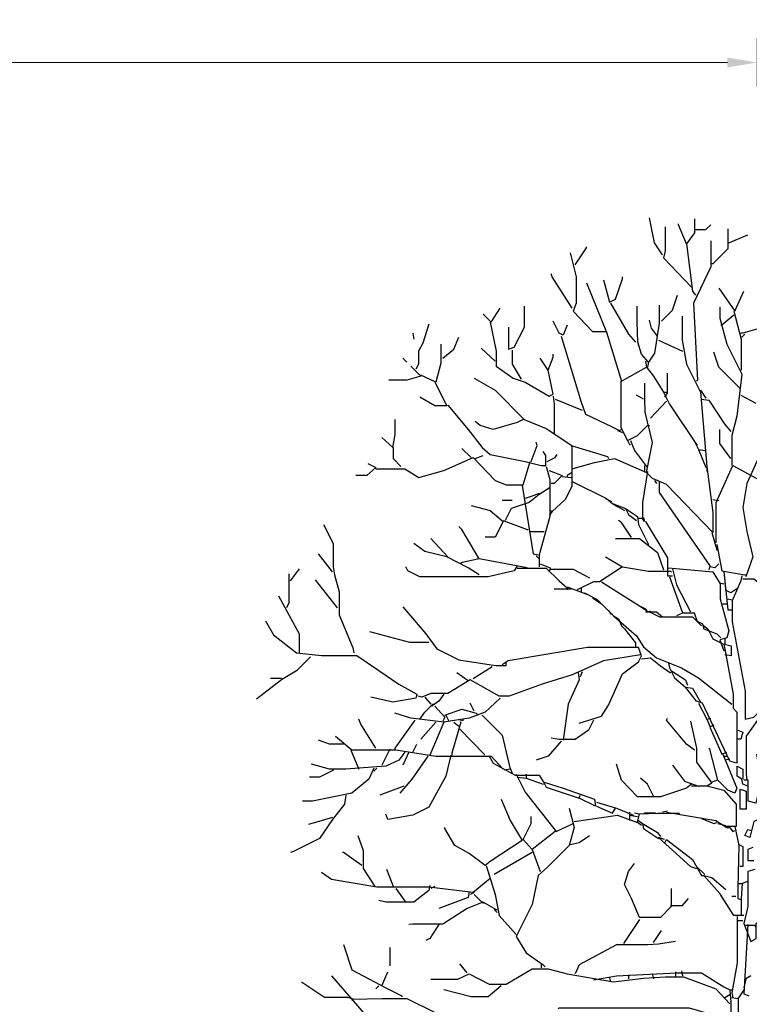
# Model space of a CAD drawing. Header units: metres. Extents: x 173015 to 189682, y 346605 to 348504.
# Tile 164 of 212: x 188937 to 188943, y 348436 to 348444. Entities that reach past the tile are written whole.
import ezdxf

# ---------------------------------------------------------------- set-up
doc = ezdxf.new("R2010")
doc.units = ezdxf.units.M
doc.header["$PDMODE"] = 35
doc.header["$PDSIZE"] = 0.075
doc.layers.add('B-ME-GR-BOOM-SD', color=252, linetype='Continuous', lineweight=25)
doc.layers.add('X-XX-AL-DETAIL1-M-B', color=252, linetype='Continuous', lineweight=18)
doc.styles.add('NLCS-ISO-M100-T25', font='NLCS-ISO.ttf', dxfattribs={"height": 0.25})
doc.dimstyles.new('NLCS-M100-T25-PIJL_L3_H2', dxfattribs={"dimscale": 0.1, "dimtxt": 2.5, "dimasz": 2.5, "dimexe": 2, "dimexo": 2, "dimgap": 0.7, "dimtad": 1, "dimdec": 3, "dimzin": 0, "dimdsep": 46, "dimtxsty": 'NLCS-ISO-M100-T25', "dimcen": 0, "dimdle": 2, "dimclrd": 256, "dimclre": 256, "dimclrt": 256, "dimazin": 0, "dimtfac": 1, "dimtdec": 3, "dimtofl": 0, "dimtmove": 0, "dimatfit": 3, "dimfxl": 2, "dimfxlon": 1, "dimtfillclr": 256, "dimtolj": 1, "dimtzin": 0, "dimlwd": -1, "dimlwe": -1, "dimarcsym": 0})

# ---------------------------------------------------------------- blocks, each defined once
blk = doc.blocks.new('*D47')
at = {"layer": 'Defpoints', "color": 0, "transparency": 16777216}
for p in [(188917.4566, 348443.9336), (188917.4566, 348425.9259), (188943.2266, 348425.9118)]:
    blk.add_point(p, dxfattribs=at)
at = {"layer": 'X-XX-AL-DETAIL1-M-B', "transparency": 16777216}
for p, q in [((188917.4566, 348443.7336), (188917.4566, 348444.1336)), ((188943.2266, 348443.7336), (188943.2266, 348444.1336)), ((188942.9766, 348443.9336), (188917.7066, 348443.9336))]:
    blk.add_line(p, q, dxfattribs=at)
for points in [[(188917.7066, 348443.9753), (188917.7066, 348443.8919), (188917.4566, 348443.9336)], [(188942.9766, 348443.9753), (188942.9766, 348443.8919), (188943.2266, 348443.9336)]]:
    blk.add_solid(points, dxfattribs=at)
at = {"layer": 'X-XX-AL-DETAIL1-M-B', "transparency": 16777216, "insert": (188930.3416, 348444.1286), "char_height": 0.25, "attachment_point": 5, "style": 'NLCS-ISO-M100-T25'}
blk.add_mtext('\\A1;Bos', dxfattribs=at)
blk = doc.blocks.new('SGR-BOOM_S02_D_ZIJ-D')
at = {"flags": 128}
for points in [[(-0.7651, 11.1487), (-0.8324, 11.2495), (-0.8744, 11.4597)], [(-0.4961, 11.4513), (-0.4961, 11.3336), (-0.5633, 11.2411), (-0.6306, 11.4009), (-0.6306, 11.4093)], [(-0.4877, 11.3631), (-0.4036, 11.3631), (-0.3615, 11.4009)], [(-0.7441, 11.3841), (-0.7441, 11.1823), (-0.7567, 11.1234), (-0.5213, 10.8796)], [(-0.2186, 11.3673), (-0.2186, 11.1991), (-0.3447, 11.073), (-0.3531, 11.073)], [(-0.2102, 11.2495), (-0.0504, 11.3168)], [(-0.5633, 11.2411), (-0.5129, 10.846), (-0.4877, 10.8123)], [(-0.3615, 11.2664), (-0.3615, 11.0478), (-0.5045, 10.7451), (-0.4708, 10.0977), (-0.4792, 10.0893)], [(-1.5386, 11.1655), (-1.4882, 10.9637), (-1.4882, 10.7451), (-1.5134, 10.6778), (-1.3537, 10.5055), (-1.2359, 10.5055)], [(-1.4966, 11.0646), (-1.4041, 11.2075), (-1.4041, 11.2159)], [(-1.5218, 10.703), (-1.69, 10.9637), (-1.6984, 10.9889)], [(-1.4041, 10.9132), (-1.2359, 10.5013), (-1.1098, 10.0893), (-0.8996, 10.207), (-0.8408, 10.1313), (-0.7567, 9.9968), (-0.7315, 9.9968)], [(-1.2612, 10.9385), (-1.2107, 10.7535), (-1.1603, 10.7787), (-1.1014, 10.9469), (-1.1014, 10.9637)], [(-0.2943, 10.8712), (-0.1597, 10.6778), (-0.0841, 10.846)], [(-1.2023, 10.7451), (-1.051, 10.4844), (-0.9921, 10.4172)], [(-0.7735, 10.5937), (-0.681, 10.6862), (-0.639, 10.8123)], [(-2.2701, 10.6526), (-2.2028, 10.5853), (-2.1272, 10.703)], [(-2.0557, 10.5433), (-2.0557, 10.3583), (-2.0095, 10.3751), (-1.9212, 10.5433), (-1.9212, 10.7199)], [(-0.7945, 10.7283), (-0.7945, 10.5769), (-0.8324, 10.3247), (-0.8828, 10.249), (-0.9417, 10.3163), (-0.9711, 10.4172), (-0.9774, 10.5853), (-0.9774, 10.7199)], [(-0.2859, 10.7115), (-0.2859, 10.619), (-0.227, 10.4004), (-0.1009, 10.1481), (-0.1429, 9.795), (-0.185, 9.6353), (-0.185, 9.383)], [(-0.1681, 10.6778), (-0.1051, 10.4424), (-0.1051, 10.1818)], [(-2.2112, 10.5853), (-2.1608, 10.3415), (-2.1608, 10.2154), (-2.0179, 10.1145), (-1.917, 10.0809), (-1.7152, 9.9632), (-1.6815, 9.98), (-1.7236, 10.1818), (-1.6815, 10.2911), (-1.6815, 10.3163)], [(-1.5638, 10.5601), (-1.5975, 10.476), (-1.6311, 10.4929), (-1.6815, 10.5937)], [(-0.6011, 10.6358), (-0.6011, 10.434), (-0.5633, 10.2322), (-0.4456, 9.9968), (-0.3952, 9.3746), (-0.3447, 8.9879), (-0.3447, 8.8197), (-0.7315, 9.2233), (-0.8492, 9.2737), (-0.8996, 9.3242), (-0.8492, 9.5764), (-0.9122, 9.8286), (-0.9143, 9.9379), (-0.9143, 10.0725)], [(-0.8071, 10.4676), (-0.8576, 10.5349), (-0.8744, 10.6022)], [(-0.1681, 10.6442), (-0.269, 10.5601), (-0.2774, 10.5601)], [(-2.8586, 10.4929), (-2.8502, 10.4424)], [(-2.7241, 10.5685), (-2.7746, 10.4088), (-2.8124, 10.3415), (-2.8124, 10.2322), (-2.8334, 10.1902)], [(0.0252, 10.5265), (-0.0925, 10.4929), (-0.1093, 10.4929)], [(-2.6064, 10.2827), (-2.5139, 10.3583), (-2.4719, 10.4592)], [(-1.6143, 10.4676), (-1.4461, 9.9127), (-1.4125, 9.8118), (-1.1939, 9.7109), (-1.1266, 9.6773), (-1.1098, 9.6857)], [(-0.7987, 10.434), (-0.597, 10.3415)], [(-0.0757, 10.4844), (-0.1009, 10.4592)], [(-2.6232, 10.4004), (-2.6232, 10.2406), (-2.6652, 10.0809), (-2.7914, 10.1397)], [(-2.1692, 10.2574), (-2.2869, 10.3667)], [(-2.0263, 10.3499), (-2.0263, 10.2322), (-1.9506, 10.1061)], [(-0.1177, 10.0304), (-0.2943, 10.207), (-0.3363, 10.3331)], [(-2.9427, 10.2827), (-2.9091, 10.249)], [(-1.7236, 10.1818), (-1.7908, 10.2827)], [(-0.908, 10.2574), (-0.8996, 10.207)], [(-0.8828, 10.249), (-0.8912, 10.207)], [(-2.8755, 10.2154), (-2.7914, 10.1313), (-2.9091, 10.0977), (-3.0604, 10.0977)], [(-2.6737, 10.0809), (-2.5728, 9.8833), (-2.6737, 9.8833), (-2.7998, 9.9548)], [(-2.3458, 10.1145), (-2.1692, 10.0136), (-1.9254, 9.7698), (-1.7404, 9.6941), (-1.526, 9.5512), (-1.526, 9.2065), (-1.5807, 9.0972), (-1.69, 8.9963), (-1.7068, 9.0047)], [(-1.114, 10.0893), (-1.114, 9.7025), (-1.0594, 9.5932), (-0.9753, 9.6353), (-0.8912, 9.7193), (-0.8744, 9.7193)], [(-0.7273, 10.1565), (-0.7273, 9.9884), (-0.7483, 9.9548)], [(-0.7567, 9.9968), (-0.7062, 9.8959), (-0.4792, 9.5596), (-0.4708, 9.5596)], [(-0.4456, 10.0136), (-0.4036, 9.9463)], [(-1.6815, 9.9632), (-1.6731, 9.8959), (-1.6731, 9.6521)], [(-1.6647, 9.9379), (-1.4377, 9.8455)], [(-0.9248, 9.9379), (-0.9837, 9.9716)], [(-0.7315, 9.9211), (-0.866, 9.7782)], [(-0.4372, 9.9379), (-0.3783, 9.9295), (-0.2438, 9.7277), (-0.1934, 9.6689)], [(-0.1093, 9.9716), (0.0168, 9.9043)], [(-2.5643, 9.8875), (-2.3962, 9.6857), (-2.2785, 9.5344), (-2.2112, 9.4755), (-1.917, 9.4167), (-1.7824, 9.383), (-1.7446, 9.383), (-1.7446, 9.4671), (-1.7656, 9.5007)], [(-3.1193, 9.6184), (-3.0268, 9.5344), (-3.0058, 9.6437), (-3.0058, 9.7698)], [(-1.9338, 9.7698), (-1.9842, 9.7446), (-2.186, 9.6857), (-2.2953, 9.7193), (-2.3373, 9.753)], [(-1.1434, 9.6773), (-1.1014, 9.6605)], [(-0.1934, 9.4419), (-0.2859, 9.568), (-0.2859, 9.6857)], [(-1.0594, 9.5932), (-1.0426, 9.5596), (-1.0341, 9.5596)], [(-1.0341, 9.5932), (-1.0005, 9.5091), (-0.8996, 9.3746), (-0.8912, 9.3746)], [(-0.4961, 9.5848), (-0.4624, 9.5176), (-0.4036, 9.3662)], [(-3.0226, 9.5344), (-3.0226, 9.4419), (-2.9595, 9.3746)], [(-2.371, 9.4503), (-2.4467, 9.526)], [(-1.8665, 9.4167), (-1.8161, 9.5512), (-1.8245, 9.5764)], [(-1.5302, 9.5512), (-1.2275, 9.4587), (-1.2191, 9.4419)], [(-0.4624, 9.5176), (-0.412, 9.5091)], [(0.0673, 9.5091), (-0.0589, 9.2317), (-0.0925, 9.0299), (-0.0589, 8.8281), (-0.0084, 8.6179), (-0.0673, 8.4498)], [(-3.1697, 9.3536), (-2.9259, 9.3536), (-2.8082, 9.2821), (-2.598, 9.341), (-2.3542, 9.4503), (-2.1692, 9.2569), (-2.0767, 9.2191), (-1.9338, 9.2191), (-1.8749, 9.4167)], [(-2.3373, 9.4419), (-2.2701, 9.4671)], [(-1.732, 9.4167), (-1.6647, 9.4503), (-1.6479, 9.4755)], [(-1.5134, 9.3578), (-1.3368, 9.4083), (-1.1687, 9.4419), (-0.8996, 9.3242)], [(-3.237, 9.3998), (-3.1697, 9.3662), (-3.2454, 9.299), (-3.3379, 9.299)], [(-1.7404, 9.3746), (-1.711, 9.2653), (-1.711, 8.9542), (-1.7992, 8.6347), (-1.7992, 8.5338)], [(-1.7152, 9.341), (-1.6059, 9.299), (-1.6731, 9.2317), (-1.6984, 9.2317)], [(-0.8912, 9.3326), (-0.9333, 9.0719), (-0.9333, 8.9374), (-0.9753, 8.9374)], [(-0.9164, 9.383), (-0.9164, 9.3326)], [(-0.3952, 9.3746), (-0.3952, 9.3326)], [(-0.3153, 8.7356), (-0.3153, 9.0719), (-0.1766, 9.383), (0.3027, 9.1224), (0.3195, 9.0804)], [(-1.6059, 9.2905), (-1.5302, 9.2821)], [(-1.5218, 9.3242), (-1.5638, 9.299), (-1.5638, 9.2905)], [(-0.8324, 9.2569), (-0.8156, 9.2317)], [(-1.7068, 9.1981), (-1.7992, 9.1392), (-1.8833, 9.0719), (-2.0347, 9.0215), (-2.0851, 8.9206)], [(-1.9422, 9.2149), (-1.8497, 8.6431), (-1.8077, 8.6347)], [(-1.5218, 9.2485), (-1.2359, 9.1056), (-1.1855, 9.0635), (-1.0762, 9.0215), (-1.051, 8.971), (-0.9837, 8.9206)], [(-0.7945, 9.2485), (-0.7945, 9.156), (-0.3699, 8.5423), (-0.3783, 8.5086)], [(-2.1103, 9.093), (-2.0263, 9.093)], [(-1.7992, 9.1476), (-1.8665, 9.1224), (-1.917, 9.1056)], [(-1.2443, 9.1056), (-1.1939, 9.0804)], [(-0.3447, 9.0972), (-0.2943, 9.0888)], [(-2.371, 9.0467), (-2.2112, 9.0047), (-2.1019, 8.9122), (-2.1692, 8.7819), (-2.2533, 8.7819)], [(-1.1855, 9.0635), (-1.1434, 9.0383), (-1.0846, 9.0047)], [(-1.0762, 9.0215), (-0.9753, 8.9542), (-0.9669, 8.887), (-0.8828, 8.7188)], [(-2.1019, 8.9206), (-1.9001, 8.8449), (-1.8917, 8.8449)], [(-1.69, 8.9963), (-1.7152, 8.9626)], [(-1.0257, 8.7777), (-1.1098, 8.9038), (-1.135, 8.9206)], [(-0.9248, 8.9458), (-0.9164, 8.9122), (-0.9333, 8.9374)], [(-3.6069, 8.887), (-3.527, 8.7272), (-3.527, 8.5338), (-3.5144, 8.4666), (-3.4766, 8.3237), (-3.4766, 8.1303), (-3.3631, 7.8528), (-3.3547, 7.8108)], [(-2.3037, 8.6011), (-2.4467, 8.8449), (-2.4719, 8.8702)], [(-0.908, 8.9122), (-0.7231, 8.6095), (-0.7231, 8.4582), (-0.681, 8.4582)], [(-2.5643, 8.6179), (-2.7073, 8.7693)], [(-1.8833, 8.8281), (-1.7572, 8.8281)], [(-1.1603, 8.7693), (-0.9585, 8.7693), (-0.8071, 8.6516), (-0.7567, 8.5086)], [(-0.3531, 8.8197), (-0.3195, 8.702), (-0.3111, 8.6684)], [(-2.3037, 8.4666), (-2.3962, 8.5254), (-2.5728, 8.6179), (-2.7577, 8.66), (-2.8502, 8.7272)], [(-0.3111, 8.7188), (-0.269, 8.5002), (-0.0757, 8.4666), (-0.0673, 8.4666)], [(-3.5312, 8.4918), (-3.649, 8.6431)], [(-1.9001, 8.5254), (-2.3037, 8.6011), (-2.4551, 8.5675), (-2.4551, 8.5591)], [(-1.8245, 8.6263), (-1.7992, 8.6011)], [(-1.2443, 8.6179), (-1.1014, 8.5338), (-1.2948, 8.4077), (-1.3452, 8.4077), (-1.4798, 8.3405)], [(-3.8844, 8.4161), (-3.8087, 8.517)], [(-1.9842, 8.5423), (-2.0095, 8.5002), (-2.2281, 8.4498), (-2.7998, 8.4498), (-2.9007, 8.5002), (-2.9175, 8.5338)], [(-1.9842, 8.5212), (-1.7404, 8.5212), (-1.6311, 8.4161), (-1.5638, 8.3573), (-1.5638, 8.3405)], [(-1.7908, 8.5591), (-1.7068, 8.5254), (-1.7152, 8.4918)], [(-1.7068, 8.5128), (-1.5134, 8.5128), (-1.3789, 8.4414)], [(-1.1014, 8.5338), (-0.8828, 8.496), (-0.6978, 8.496), (-0.6894, 8.4918)], [(-0.7147, 8.5254), (-0.3447, 8.4918), (-0.2817, 8.3909), (-0.2817, 8.2648), (-0.2102, 7.9958), (-0.227, 7.9369), (-0.2859, 7.9201), (-0.2522, 7.8276)], [(-0.681, 8.517), (-0.6474, 8.3825), (-0.5297, 8.1555)], [(-0.2943, 8.5591), (-0.3279, 8.5254), (-0.3699, 8.5338)], [(-3.897, 8.475), (-3.897, 8.2312), (-3.918, 8.1891)], [(-3.4892, 8.1891), (-3.6742, 8.4245)], [(-0.7062, 8.4498), (-0.597, 8.1471)], [(-0.2522, 8.4918), (-0.2186, 8.1723), (-0.185, 8.1723)], [(-0.1009, 8.4582), (-0.1093, 8.4161), (-0.1808, 8.248), (-0.1808, 8.0714), (-0.0715, 7.4913), (-0.0715, 7.2559), (0, 7.2727), (0.1681, 7.445), (0.2606, 7.445), (0.227, 7.1718), (0.0925, 6.8439), (0.0336, 6.9112), (0.0252, 6.9616)], [(-0.0925, 8.433), (0, 8.433), (0.1934, 8.2816), (0.2606, 8.2648)], [(-1.5302, 8.3447), (-1.6731, 8.3447)], [(-1.5638, 8.3657), (-1.3873, 8.2984), (-1.3116, 8.2564), (-1.2864, 8.2312)], [(-1.4461, 8.3573), (-1.4461, 8.3237)], [(-1.278, 8.4077), (-0.9585, 8.2059), (-0.908, 8.1807), (-0.8996, 8.1723)], [(-0.2859, 8.3993), (-0.2522, 8.3909)], [(-0.2438, 8.3993), (-0.2354, 8.3237)], [(-0.1429, 8.3489), (-0.1934, 8.3152), (-0.227, 8.3321)], [(-3.9853, 8.29), (-3.8129, 7.9705), (-3.8129, 7.8108)], [(-1.4209, 8.3152), (-1.3873, 8.2984)], [(-1.3537, 8.2732), (-1.278, 8.2228), (-1.1771, 8.1219), (-0.9837, 7.9537), (-0.9248, 7.8612), (-0.8156, 7.7687), (-0.6054, 7.6847), (-0.4624, 7.6006), (-0.185, 7.382)], [(-0.227, 8.2648), (-0.1766, 8.2564)], [(-2.9427, 8.1975), (-2.7493, 7.9705), (-2.6568, 7.8444), (-2.4719, 7.7519), (-2.2028, 7.7099), (-2.1608, 7.7057), (-2.0767, 7.7057), (-2.0767, 7.7351)], [(-0.9585, 8.2059), (-0.8828, 8.1555), (-0.866, 8.1639)], [(-0.2606, 8.2228), (-0.227, 8.2228)], [(-1.2191, 8.1723), (-1.2023, 8.1387), (-1.1855, 8.1387)], [(-1.1771, 8.1219), (-1.135, 8.0966), (-1.1098, 8.0378), (-1.0846, 8.0126), (-0.9921, 7.8949), (-0.9921, 7.8528)], [(-0.908, 8.1555), (-0.8156, 8.1555), (-0.7651, 8.1135)], [(-0.8744, 8.1555), (-0.7903, 8.1135), (-0.5129, 8.1135), (-0.4792, 8.0798), (-0.4288, 8.0546), (-0.4204, 8.0126), (-0.3111, 7.9705), (-0.2774, 7.9369)], [(-0.4372, 8.0378), (-0.4708, 8.0714), (-0.4961, 8.1429), (-0.597, 8.1429), (-0.6474, 8.1219)], [(-4.0946, 8.0798), (-4.0273, 7.9621), (-3.8339, 7.8108), (-3.6237, 7.7898), (-3.3295, 7.7898), (-2.9763, 7.5501), (-2.825, 7.4661), (-2.8334, 7.4324), (-3.0268, 7.3988), (-3.2118, 7.4408)], [(-0.4288, 8.0462), (-0.3868, 8.0126), (-0.3447, 7.9285), (-0.2606, 7.8865), (-0.1892, 7.8696), (-0.1892, 7.7856), (-0.2438, 7.794)], [(-2.7241, 7.8991), (-2.8839, 7.8991), (-3.2202, 7.9873)], [(-0.2438, 7.9285), (-0.2438, 7.8865)], [(-1.4629, 7.2222), (-1.278, 7.2811), (-1.2191, 7.3736), (-1.1014, 7.6342), (-0.9669, 7.7351), (-0.9417, 7.7856), (-0.9669, 7.857), (-1.3957, 7.857), (-2.0599, 7.7435), (-2.1103, 7.7099)], [(-0.2522, 7.8865), (-0.1724, 7.4661), (-0.1724, 7.3484), (-0.1429, 7.3147), (-0.1429, 6.8859), (-0.2018, 6.9027), (-0.4288, 7.3904), (-0.4792, 7.4072), (-0.5717, 7.5249)], [(-3.7162, 7.7772), (-3.8339, 7.6594), (-3.96, 7.5838), (-4.1702, 7.424)], [(-0.9501, 7.794), (-1.2612, 7.7435), (-1.5218, 7.6258), (-1.774, 7.5501), (-2.0515, 7.4493), (-2.1356, 7.4493), (-2.3794, 7.5838), (-2.5643, 7.4703), (-2.7073, 7.4703), (-2.783, 7.4408), (-2.8166, 7.4493)], [(-0.9417, 7.7603), (-0.866, 7.7687), (-0.7819, 7.7015), (-0.6978, 7.6426)], [(-2.1944, 7.6931), (-2.3542, 7.5922)], [(-0.7147, 7.7267), (-0.7062, 7.6847), (-0.6642, 7.6006), (-0.5717, 7.5249), (-0.5129, 7.5165), (-0.4456, 7.3988)], [(-2.3962, 7.5754), (-2.4887, 7.6426)], [(-1.4714, 7.6426), (-1.4629, 7.5838), (-1.5554, 7.382), (-1.5975, 7.0793)], [(-1.4377, 7.651), (-1.4545, 7.609)], [(-0.6894, 7.6594), (-0.5717, 7.5838), (-0.5549, 7.5417)], [(-3.96, 7.5964), (-4.0525, 7.5964)], [(-2.1272, 7.4324), (-2.2533, 7.3147), (-2.3878, 7.2643), (-2.598, 7.2307), (-2.8755, 7.2643), (-3.01, 7.3063)], [(-2.7577, 7.4408), (-2.7073, 7.382)], [(-2.598, 7.4661), (-2.64, 7.4072), (-2.6989, 7.3652), (-2.7073, 7.3736)], [(0.1681, 7.4408), (0.1261, 7.382), (-0.0631, 7.1129), (-0.0631, 6.7934), (-0.0589, 6.743)], [(-2.7998, 7.2559), (-2.7577, 7.3147), (-2.6905, 7.382), (-2.6737, 7.382)], [(-2.6737, 7.3652), (-2.5896, 7.2727), (-2.6064, 7.2391)], [(-2.3458, 7.3231), (-2.3794, 7.3904)], [(-0.4624, 7.3904), (-0.3952, 7.2559), (-0.3615, 7.2643)], [(-2.5896, 7.2895), (-2.4467, 7.34), (-2.3289, 7.3063), (-2.3121, 7.2895)], [(-2.5812, 7.2895), (-2.5559, 7.2391)], [(-2.2785, 7.2895), (-2.1103, 7.1214), (-2.0431, 6.8355), (-2.0935, 6.8271)], [(-3.1697, 7.012), (-3.2958, 7.2138), (-3.3126, 7.2559)], [(-2.8418, 7.2475), (-3.01, 7.012), (-3.01, 7.0036)], [(-2.6652, 7.2307), (-2.7914, 7.0877)], [(-2.598, 7.2307), (-2.7157, 6.9532)], [(-2.4551, 7.2307), (-2.5307, 6.97), (-2.5307, 6.9532)], [(-2.5139, 7.2307), (-2.4719, 7.197)], [(-2.4298, 7.2475), (-2.4635, 7.2391)], [(-1.3452, 7.2475), (-1.3873, 7.1634), (-1.4966, 7.0835), (-1.6311, 7.0835), (-1.6984, 7.0961)], [(-0.4961, 6.9952), (-0.5633, 7.0457), (-0.7315, 7.2475), (-0.7231, 7.2643)], [(-0.5297, 7.2391), (-0.4792, 7.012), (-0.4792, 6.8943), (-0.3531, 6.7178), (-0.3952, 6.6926)], [(-0.3952, 7.2559), (-0.3699, 7.197)], [(-0.3363, 7.2054), (-0.3699, 7.1886), (-0.269, 6.9616), (-0.227, 6.9784)], [(-3.506, 7.1129), (-3.3715, 6.9994), (-3.0016, 6.9994), (-2.6652, 6.9448), (-2.2028, 6.9448), (-2.1019, 6.8355)], [(-2.4635, 7.1718), (-2.2617, 6.9616), (-2.2617, 6.9532)], [(-0.1345, 7.1634), (-0.0925, 7.1466), (-0.1093, 7.0877), (-0.1429, 7.0877)], [(-3.4388, 7.0457), (-3.5565, 7.0457), (-3.649, 7.0793)], [(-2.8586, 6.9784), (-2.825, 7.0457)], [(-1.6143, 7.0709), (-1.7236, 6.9448), (-1.8245, 6.9112)], [(-2.9259, 6.9784), (-2.9763, 6.9112), (-3.0856, 6.8607), (-3.4219, 6.8355), (-3.5565, 6.8355), (-3.7078, 6.8775)], [(-3.3799, 6.9952), (-3.3126, 6.8355)], [(-3.052, 7.0036), (-3.1193, 6.8691)], [(-2.5391, 6.9532), (-2.5812, 6.7766), (-2.7241, 6.516), (-2.8586, 6.4487), (-3.0688, 6.4151), (-3.0856, 6.4571)], [(-2.7325, 6.9448), (-2.867, 6.7514), (-2.9679, 6.6337)], [(-2.8923, 6.9784), (-2.9427, 6.8691)], [(-2.2196, 6.9448), (-2.186, 6.8859), (-2.001, 6.785), (-1.7992, 6.785), (-1.7572, 6.7178), (-1.7404, 6.6841), (-1.4629, 6.5917), (-1.4545, 6.6169)], [(-0.2606, 6.9616), (-0.1429, 6.6757), (-0.1597, 6.6337), (-0.2186, 6.6589), (-0.3027, 6.743), (-0.3699, 7.0036), (-0.3783, 7.012)], [(-0.2522, 6.9448), (-0.2186, 6.9448)], [(-0.5213, 6.7094), (-0.5633, 6.6757), (-0.7819, 6.6043), (-0.9753, 6.6043), (-1.1098, 6.743), (-1.1519, 6.8775)], [(-0.681, 6.8691), (-0.5801, 6.7346), (-0.4624, 6.6926)], [(-0.2018, 6.9196), (-0.2438, 6.9112)], [(-0.0504, 6.6926), (-0.0925, 6.7094), (-0.1009, 6.7514), (-0.1387, 6.7766), (-0.1387, 6.8607), (-0.0925, 6.8355), (-0.0925, 6.7514)], [(-3.1865, 6.8439), (-3.2286, 6.7514), (-3.3715, 6.6337), (-3.6994, 6.5664), (-3.7835, 6.5664)], [(-3.5228, 6.8271), (-3.6406, 6.7682), (-3.7246, 6.7682)], [(-3.1613, 6.8439), (-3.1865, 6.8187)], [(-2.0431, 6.8439), (-2.0263, 6.8019)], [(-1.9926, 6.7934), (-1.917, 6.6421), (-1.6563, 6.3142), (-1.5134, 6.3815)], [(-1.9086, 6.7934), (-1.9086, 6.7598)], [(0.0841, 6.8439), (0.0168, 6.5496), (-0.0462, 6.5664), (-0.0462, 6.743), (-0.0841, 6.743)], [(-2.9343, 6.6926), (-3.1361, 6.6169)], [(-1.9842, 6.7682), (-1.9086, 6.7598), (-1.7656, 6.7094)], [(-1.7572, 6.7262), (-1.5975, 6.6757), (-1.3368, 6.5833), (-1.3284, 6.5244), (-1.4629, 6.5917)], [(-0.8408, 6.6085), (-0.8912, 6.7094), (-0.9501, 6.7598)], [(-0.5213, 6.6968), (-0.3952, 6.6968), (-0.2522, 6.6589), (-0.1471, 6.5412), (-0.1471, 6.3562), (-0.2438, 6.3562)], [(-0.3027, 6.743), (-0.3531, 6.7262)], [(-3.4219, 6.6169), (-3.4303, 6.5412), (-3.5312, 6.4151), (-3.6406, 6.2554), (-3.8591, 6.1461), (-3.8844, 6.1376)], [(-0.1135, 6.6673), (-0.0631, 6.6505), (-0.0631, 6.4992), (-0.1135, 6.4992), (-0.1135, 6.6673)], [(-2.1188, 6.5833), (-2.0431, 6.4067), (-1.9422, 6.2385), (-2.2112, 6.062), (-2.2533, 6.0283), (-2.3878, 6.1292), (-2.5055, 6.1965), (-2.5896, 6.3394), (-2.5896, 6.3478)], [(-1.32, 6.558), (-1.1519, 6.5076), (-1.0089, 6.4487)], [(-1.32, 6.5244), (-1.1855, 6.4655), (-1.1603, 6.5076)], [(-1.547, 6.5076), (-1.505, 6.3478), (-1.547, 6.1965), (-1.732, 6.0115), (-1.8077, 5.9443), (-1.8581, 5.7004), (-1.9926, 5.4314), (-1.9086, 5.2969), (-1.7656, 5.196), (-1.7488, 5.1792)], [(-1.505, 6.3983), (-1.1434, 6.4487), (-0.9753, 6.3899)], [(-1.0426, 6.474), (-1.0426, 6.4067)], [(-1.0426, 6.4487), (-0.9753, 6.4403)], [(-0.9585, 6.4571), (-1.0005, 6.4655)], [(-0.9417, 6.3647), (-0.9753, 6.3899), (-0.9585, 6.4613), (-0.8071, 6.4676), (-0.6306, 6.4676), (-0.6222, 6.4655)], [(-0.824, 6.4655), (-0.9164, 6.4655), (-0.9248, 6.4571)], [(-0.7231, 6.4824), (-0.7651, 6.474)], [(-0.7315, 6.474), (-0.3195, 6.4067), (-0.227, 6.3478), (-0.2102, 6.3478)], [(-3.5312, 6.4319), (-3.733, 6.3731)], [(-1.6647, 6.3142), (-1.8581, 6.1629), (-1.9338, 6.2469), (-1.8665, 6.3815), (-1.8665, 6.4403)], [(-0.9669, 6.4067), (-0.9333, 6.3815), (-0.9248, 6.3394), (-0.7987, 6.2554)], [(-0.9333, 6.3815), (-0.8071, 6.3058), (-0.7819, 6.2722)], [(-0.4372, 6.4235), (-0.3363, 6.3815), (-0.3111, 6.3899)], [(-0.3027, 6.3815), (-0.2354, 6.3647)], [(0.042, 6.4151), (0, 6.3983), (-0.0336, 6.2638), (-0.0757, 6.2806), (-0.0504, 6.331), (-0.0168, 6.3226)], [(-3.321, 6.2806), (-3.2748, 6.1545), (-3.2748, 6.0031), (-3.1781, 5.8518)], [(-1.5386, 6.2049), (-1.4629, 6.2217), (-1.3789, 6.2806)], [(-0.2102, 6.3562), (-0.1766, 6.3142), (-0.1597, 6.3226)], [(-0.1597, 6.3562), (-0.1261, 6.1965), (-0.1345, 5.8434), (-0.1345, 5.7509), (-0.1093, 5.7425)], [(-0.7483, 6.2469), (-0.7987, 6.2638), (-0.5297, 6.0199), (-0.4792, 6.0031)], [(-0.7483, 6.2133), (-0.7315, 6.2469), (-0.5129, 6.0788), (-0.4372, 5.9443), (-0.4204, 5.9443)], [(-0.1261, 6.2049), (-0.0925, 6.1881), (-0.0925, 6.0199), (-0.1177, 6.0199)], [(-3.2874, 6.0283), (-3.4388, 6.1376), (-3.4472, 6.1376)], [(-1.8581, 6.1376), (-2.1776, 5.9527)], [(-1.8581, 6.1629), (-1.7908, 5.9779)], [(-0.0084, 6.1797), (-0.0504, 6.1629), (-0.0504, 6.0704), (0, 6.0704)], [(-2.2449, 6.0283), (-2.1692, 5.7845), (-2.1356, 5.608), (-1.9926, 5.4482)], [(-0.6936, 5.835), (-0.6936, 5.6836), (-0.7819, 5.5911), (-0.9585, 5.5911), (-1.0257, 5.7509), (-1.0846, 5.8686), (-1.051, 5.9779), (-1.0005, 6.0452)], [(-2.2112, 5.919), (-2.3542, 5.8013), (-2.7241, 5.8476), (-3.1613, 5.8476), (-3.5397, 5.9106), (-3.6237, 5.9695)], [(-3.0184, 5.8434), (-3.0772, 5.9947)], [(-0.4792, 6.0199), (-0.412, 5.9527)], [(0.0084, 5.9947), (-0.0504, 5.9779), (-0.0504, 5.6836), (-0.0841, 5.5407), (-0.0252, 5.3894), (0.021, 5.4146), (0.021, 5.5407), (0.0673, 5.5743)], [(-0.0841, 5.608), (-0.1681, 5.608), (-0.2859, 5.7929), (-0.4204, 5.9443), (-0.3531, 5.9275), (-0.2354, 5.8266)], [(-0.1261, 5.877), (-0.0925, 5.877)], [(-0.0504, 5.8938), (-0.0967, 5.877), (-0.1072, 5.7509), (-0.1072, 5.608)], [(-2.7157, 5.8602), (-2.7241, 5.8182), (-2.8502, 5.7215), (-3.0856, 5.7215), (-3.1445, 5.7341)], [(-3.0016, 5.835), (-2.9175, 5.7173)], [(-2.3458, 5.7845), (-2.2785, 5.7173), (-2.4046, 5.6668), (-2.6064, 5.5365), (-2.8586, 5.5365), (-2.8923, 5.5323)], [(-2.6737, 5.8518), (-2.7073, 5.835)], [(-2.3878, 5.8097), (-2.3962, 5.7593), (-2.64, 5.6668)], [(-2.3458, 5.8013), (-2.3794, 5.7845)], [(-2.2785, 5.7257), (-2.1608, 5.6584), (-2.1524, 5.6584)], [(-2.2785, 5.7173), (-2.2449, 5.7088)], [(-0.6978, 5.692), (-0.597, 5.692), (-0.5465, 5.7509)], [(-0.1513, 5.7677), (-0.185, 5.7677)], [(-2.1776, 5.6584), (-2.1524, 5.6332)], [(-0.9585, 5.5743), (-1.093, 5.3725)], [(-0.1387, 5.5995), (-0.1387, 5.2128), (-0.185, 4.9606), (-0.1766, 4.9185)], [(-0.1345, 5.5659), (-0.0925, 5.5659)], [(-2.64, 5.5323), (-2.7157, 5.4146), (-2.7493, 5.3978)], [(-0.8408, 5.3809), (-0.7735, 5.4818)], [(-0.0504, 5.5323), (-0.0841, 4.9522), (-0.042, 4.9353)], [(-0.0757, 5.5281), (0.0084, 5.5281), (0.0168, 5.5071)], [(-0.6558, 5.3894), (-0.7987, 5.3683), (-0.8912, 5.362), (-1.1519, 5.362), (-1.4629, 5.196), (-1.4966, 5.1203)], [(-3.4388, 5.3641), (-3.3715, 5.1539), (-3.0856, 5.0026), (-2.9511, 4.9353), (-2.9511, 4.9269)], [(-3.052, 5.3389), (-3.052, 5.1876)], [(-2.4046, 5.1287), (-2.4635, 5.2044)], [(-1.7824, 5.2044), (-1.7824, 5.1708)], [(-3.1193, 5.0194), (-3.0688, 5.1371)], [(-2.7073, 5.0741), (-2.4803, 5.0741), (-2.3878, 5.1203), (-2.2196, 5.032), (-2.0767, 5.032), (-1.8581, 5.1623), (-1.7236, 5.1623), (-1.5638, 5.1203), (-1.1771, 5.053), (-0.9248, 5.0825), (-0.7399, 5.093), (-0.5886, 5.093), (-0.3195, 4.9942), (-0.2018, 4.8681)], [(-1.3452, 5.0699), (-1.1519, 5.1035), (-0.6474, 5.1287), (-0.4372, 5.1287), (-0.2522, 5.011), (-0.2018, 4.9858), (-0.185, 4.9858)], [(-0.6558, 5.1371), (-0.6558, 5.0951)], [(-0.6054, 5.1455), (-0.597, 5.1035)], [(-3.7919, 5.053), (-3.5985, 4.9227), (-3.4051, 4.9227), (-3.3631, 4.9101), (-3.3715, 4.8933)], [(-3.5397, 5.1035), (-3.2874, 4.8092), (-3.2202, 4.7083), (-3.2202, 4.6915)], [(-1.2107, 5.0867), (-1.2023, 5.053)], [(-1.051, 5.1119), (-1.051, 5.0783)], [(-0.8492, 5.1119), (-0.8408, 5.0783)], [(-0.0252, 5.1035), (-0.0673, 5.0783), (-0.0841, 5.0026)], [(-3.1445, 5.0194), (-3.1697, 4.9942)], [(-2.1188, 5.0194), (-2.2281, 4.9269), (-2.371, 4.9269), (-2.598, 4.9858)], [(-0.2018, 4.9774), (-0.1934, 4.8849), (-0.1934, 4.6999), (-0.2438, 4.7083), (-0.3195, 4.7672), (-0.5381, 4.8302), (-1.6311, 4.8302), (-1.6395, 4.826)], [(-0.0841, 4.9858), (-0.1345, 4.9101), (-0.185, 4.9185)], [(-3.3631, 4.9059), (-3.1193, 4.9122), (-2.9091, 4.9122), (-2.6821, 4.8008), (-2.5139, 4.6747)], [(-0.2018, 4.9437), (-0.2438, 4.9185)], [(-0.1303, 4.9101), (-0.1303, 4.742), (-0.1766, 4.7251)]]:
    blk.add_lwpolyline(points, dxfattribs=at)

msp = doc.modelspace()

# ---------------------------------------------------------------- block references
at = {"layer": 'B-ME-GR-BOOM-SD'}
msp.add_blockref('SGR-BOOM_S02_D_ZIJ-D', (188943.1983, 348431.1712), dxfattribs=at)

# ---------------------------------------------------------------- dimensions: what is measured, and where the dimension line sits
at = {"layer": 'X-XX-AL-DETAIL1-M-B'}
dim = msp.add_linear_dim(base=(188917.4566, 348443.9336), p1=(188943.2266, 348425.9118), p2=(188917.4566, 348425.9259), text='Bos', dimstyle='NLCS-M100-T25-PIJL_L3_H2', dxfattribs=at)
dim.commit()
dim.dimension.update_dxf_attribs({"geometry": '*D47', "text_midpoint": (188930.3416, 348443.9336), "dimtype": 160})

doc.saveas('drawing.dxf')
